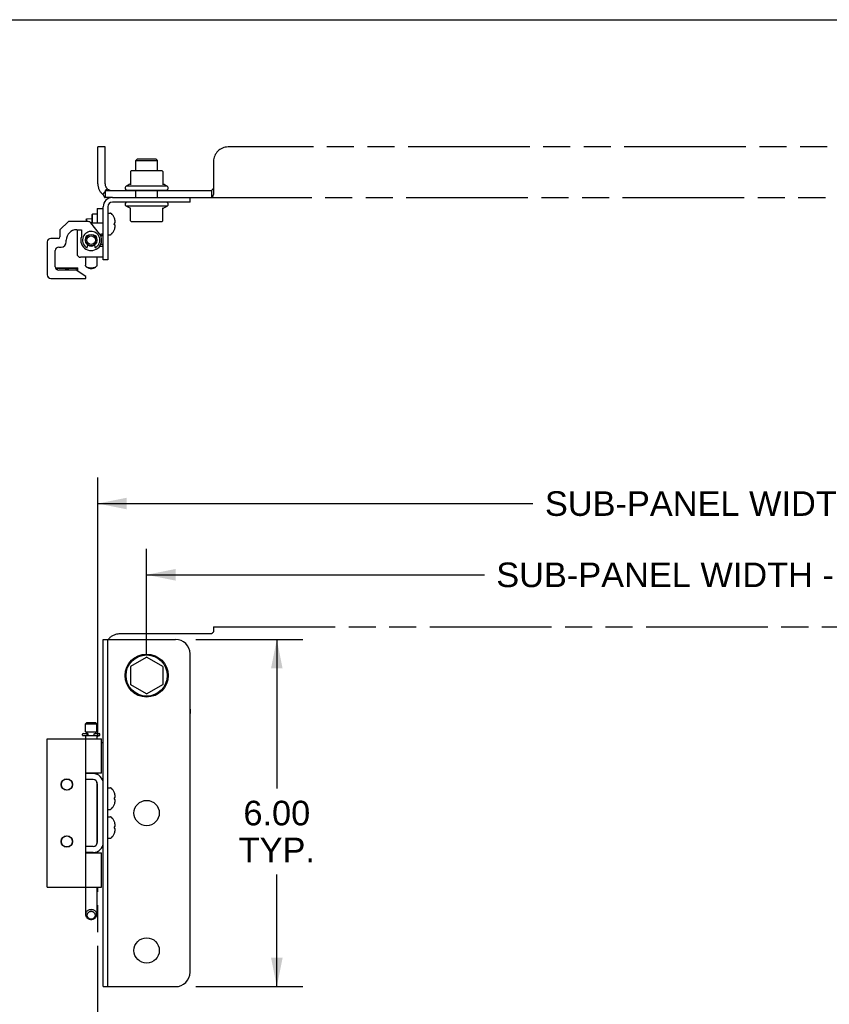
# Model space of a CAD drawing. Header units: inches. Extents: x 0 to 85, y 0 to 55.
# Tile 7 of 9: x 19.6 to 33.6, y 38 to 55. Entities that reach past the tile are written whole.
import ezdxf

# ---------------------------------------------------------------- set-up
doc = ezdxf.new("R2010")
doc.units = ezdxf.units.IN
doc.header["$LTSCALE"] = 4.675
doc.header["$MEASUREMENT"] = 0
doc.linetypes.add('PHANTOM', pattern=[0.8, 0.45, -0.05, 0.1, -0.05, 0.1, -0.05])
doc.layers.get('0').update_dxf_attribs({"linetype": 'CONTINUOUS'})
doc.layers.add('02___PRT_ALL_AXES', color=7, linetype='CONTINUOUS')
doc.layers.add('DEFAULT_3', color=7, linetype='PHANTOM')
doc.styles.get("Standard").update_dxf_attribs({"font": 'arial.ttf'})
doc.dimstyles.new('DIMSTYLE_1', dxfattribs={"dimtxt": 0.425, "dimasz": 0.5, "dimexe": 0.09, "dimexo": 0.07, "dimgap": 0.0425, "dimtad": 0, "dimtih": 1, "dimtoh": 1, "dimzin": 4, "dimdsep": 46, "dimtxsty": 'Standard', "dimblk": '_FILLED', "dimblk1": '_FILLED', "dimblk2": '_FILLED', "dimcen": 0.09, "dimazin": 1, "dimtfac": 1, "dimtofl": 0, "dimtmove": 0, "dimatfit": 3, "dimldrblk": '_FILLED', "dimfxl": 0, "dimtolj": 1, "dimtzin": 4, "dimarcsym": 0})

# ---------------------------------------------------------------- blocks, each defined once
blk = doc.blocks.new('_FILLED')
at = {"color": 0, "linetype": 'ByBlock'}
blk.add_solid([(0, 0), (-1, 0.2), (-1, -0.2)], dxfattribs=at)
blk = doc.blocks.new('*D2')
at = {"color": 2, "linetype": 'Continuous'}
for p, q in [((20.968, 46.427), (20.968, 47.09)), ((41.905, 46.427), (41.905, 47.09)), ((20.968, 46.64), (28.491, 46.64)), ((41.905, 46.64), (34.381, 46.64)), ((20.968, 42.612), (20.968, 46.427)), ((41.905, 42.862), (41.905, 46.427))]:
    blk.add_line(p, q, dxfattribs=at)
at = {"color": 2, "linetype": 'Continuous', "xscale": 0.5, "yscale": 0.5, "zscale": 0.5, "rotation": 180}
blk.add_blockref('_FILLED', (20.968, 46.64), dxfattribs=at)
at = {"color": 2, "linetype": 'Continuous', "xscale": 0.5, "yscale": 0.5, "zscale": 0.5}
blk.add_blockref('_FILLED', (41.905, 46.64), dxfattribs=at)
at = {"color": 2, "linetype": 'Continuous', "insert": (31.436, 46.852), "char_height": 0.425, "width": 5.46496, "attachment_point": 2, "line_spacing_factor": 0.9}
blk.add_mtext('SUB-PANEL WIDTH', dxfattribs=at)
blk = doc.blocks.new('*D3')
at = {"color": 2, "linetype": 'Continuous'}
for p, q in [((21.811, 45.196), (21.811, 45.859)), ((41.061, 45.196), (41.061, 45.859)), ((21.811, 45.409), (27.651, 45.409)), ((41.061, 45.409), (35.222, 45.409)), ((21.811, 44.018), (21.811, 45.196)), ((41.061, 44.018), (41.061, 45.196))]:
    blk.add_line(p, q, dxfattribs=at)
at = {"color": 2, "linetype": 'Continuous', "xscale": 0.5, "yscale": 0.5, "zscale": 0.5, "rotation": 180}
blk.add_blockref('_FILLED', (21.811, 45.409), dxfattribs=at)
at = {"color": 2, "linetype": 'Continuous', "xscale": 0.5, "yscale": 0.5, "zscale": 0.5}
blk.add_blockref('_FILLED', (41.061, 45.409), dxfattribs=at)
at = {"color": 2, "linetype": 'Continuous', "insert": (31.436, 45.621), "char_height": 0.425, "width": 7.146, "attachment_point": 2, "line_spacing_factor": 0.9}
blk.add_mtext('SUB-PANEL WIDTH - 1.75', dxfattribs=at)
blk = doc.blocks.new('*D9')
at = {"color": 2, "linetype": 'Continuous'}
for p, q in [((22.661, 44.293), (24.512, 44.293)), ((24.062, 44.293), (24.062, 41.718)), ((24.062, 38.293), (24.062, 40.23)), ((22.661, 38.293), (24.512, 38.293))]:
    blk.add_line(p, q, dxfattribs=at)
at = {"color": 2, "linetype": 'Continuous', "xscale": 0.5, "yscale": 0.5, "zscale": 0.5}
for p, rotation in [((24.062, 44.293), 90), ((24.062, 38.293), 270)]:
    blk.add_blockref('_FILLED', p, dxfattribs=dict(at, rotation=rotation))
at = {"color": 2, "linetype": 'Continuous', "insert": (24.062, 41.505), "char_height": 0.425, "width": 1.31608, "attachment_point": 2, "line_spacing_factor": 0.9}
blk.add_mtext('6.00\\PTYP.', dxfattribs=at)

msp = doc.modelspace()

# ---------------------------------------------------------------- linework, layer by layer
at = {"color": 7, "linetype": 'Continuous'}
for p, q in [((0, 55), (85, 55)), ((21.655, 52.598), (21.625, 52.568)), ((21.625, 52.568), (21.998, 52.568)), ((21.655, 52.598), (21.968, 52.598)), ((21.968, 52.598), (21.998, 52.568)), ((21.534, 52.377), (21.534, 52.149)), ((22.067, 52.387), (21.556, 52.387)), ((22.089, 52.377), (22.089, 52.149)), ((22.561, 51.848), (22.561, 51.926)), ((20.957, 51.736), (20.957, 51.486)), ((20.957, 51.736), (21.061, 51.736)), ((21.139, 51.768), (21.139, 50.848)), ((22.561, 51.848), (21.219, 51.848)), ((21.534, 51.523), (21.534, 51.751)), ((22.089, 51.523), (22.089, 51.751)), ((20.764, 51.546), (20.774, 51.557)), ((20.774, 51.557), (20.864, 51.566)), ((20.774, 51.557), (20.774, 51.511)), ((20.864, 51.566), (20.864, 51.486)), ((20.867, 51.566), (20.864, 51.566)), ((20.867, 51.632), (20.877, 51.642)), ((20.867, 51.486), (20.867, 51.632)), ((20.877, 51.486), (20.877, 51.642)), ((21.139, 51.658), (21.186, 51.658)), ((21.253, 51.57), (21.252, 51.571)), ((21.252, 51.571), (21.253, 51.571)), ((20.462, 51.511), (20.312, 51.371)), ((20.802, 51.511), (20.462, 51.511)), ((20.764, 51.546), (20.764, 51.511)), ((20.994, 51.301), (20.849, 51.488)), ((21.252, 51.487), (21.253, 51.487)), ((21.253, 51.456), (21.252, 51.456)), ((21.253, 51.487), (21.263, 51.487)), ((21.263, 51.456), (21.253, 51.456)), ((21.556, 51.512), (22.067, 51.512)), ((20.282, 51.219), (20.152, 51.219)), ((20.312, 51.371), (20.312, 51.249)), ((20.602, 51.371), (20.682, 51.371)), ((20.682, 51.371), (20.682, 51.25)), ((21.061, 51.268), (21.014, 51.268)), ((21.139, 51.285), (21.186, 51.285)), ((21.252, 51.373), (21.253, 51.374)), ((21.253, 51.372), (21.252, 51.373)), ((20.092, 51.159), (20.092, 50.591)), ((20.292, 51.07), (20.332, 51.07)), ((20.422, 51.16), (20.422, 51.191)), ((20.779, 51.067), (20.778, 51.069)), ((20.78, 51.065), (20.779, 51.067)), ((20.78, 51.064), (20.78, 51.065)), ((20.781, 51.062), (20.78, 51.064)), ((20.782, 51.06), (20.781, 51.062)), ((20.782, 51.06), (20.782, 51.06)), ((20.783, 51.058), (20.795, 51.111)), ((20.908, 51.111), (20.918, 51.071)), ((21.061, 51.114), (21.014, 51.114)), ((20.232, 50.731), (20.232, 51.01)), ((20.754, 50.895), (20.754, 50.756)), ((20.95, 50.895), (20.95, 50.756)), ((20.244, 50.709), (20.245, 50.71)), ((20.244, 50.709), (20.244, 50.694)), ((20.245, 50.71), (20.618, 50.71)), ((20.62, 50.709), (20.618, 50.71)), ((20.619, 50.653), (20.619, 50.709)), ((20.792, 50.713), (20.772, 50.727)), ((20.911, 50.713), (20.932, 50.727)), ((21.139, 50.848), (21.061, 50.848)), ((20.152, 50.531), (20.762, 50.531)), ((20.592, 50.671), (20.292, 50.671)), ((20.432, 50.671), (20.432, 50.693)), ((20.762, 50.561), (20.592, 50.671)), ((20.762, 50.531), (20.762, 50.561)), ((21.061, 44.293), (22.311, 44.293)), ((21.139, 38.293), (21.139, 44.293)), ((21.539, 43.831), (21.806, 43.985)), ((21.816, 43.985), (22.084, 43.831)), ((22.561, 38.543), (22.561, 44.043)), ((21.534, 43.822), (21.534, 43.513)), ((22.089, 43.822), (22.089, 43.513)), ((21.806, 43.35), (21.539, 43.505)), ((22.084, 43.505), (21.816, 43.35)), ((20.779, 42.858), (20.754, 42.833)), ((20.754, 42.695), (20.754, 42.833)), ((20.754, 42.833), (20.95, 42.833)), ((20.779, 42.858), (20.925, 42.858)), ((20.925, 42.858), (20.95, 42.833)), ((20.95, 42.695), (20.95, 42.833)), ((20.092, 40.013), (20.092, 42.573)), ((20.092, 42.573), (21.032, 42.573)), ((20.702, 42.638), (20.702, 42.654)), ((20.707, 42.633), (20.997, 42.633)), ((20.712, 42.664), (20.789, 42.664)), ((20.754, 42.695), (20.95, 42.695)), ((20.754, 42.633), (20.754, 42.573)), ((20.762, 40.013), (20.762, 42.573)), ((20.774, 42.664), (20.774, 42.695)), ((20.783, 42.638), (20.783, 42.654)), ((20.8, 42.638), (20.8, 42.654)), ((20.904, 42.638), (20.904, 42.654)), ((20.915, 42.664), (20.992, 42.664)), ((20.93, 42.664), (20.93, 42.695)), ((20.95, 42.633), (20.95, 42.573)), ((21.002, 42.638), (21.002, 42.654)), ((21.032, 41.983), (21.032, 42.573)), ((21.032, 41.983), (20.762, 41.983)), ((20.887, 41.87), (20.762, 41.87)), ((20.95, 41.983), (20.95, 41.963)), ((20.95, 41.832), (20.95, 40.754)), ((20.957, 41.8), (20.957, 40.785)), ((21.139, 41.729), (21.186, 41.729)), ((21.252, 41.642), (21.253, 41.642)), ((21.253, 41.641), (21.252, 41.642)), ((21.252, 41.558), (21.253, 41.558)), ((21.253, 41.527), (21.252, 41.527)), ((21.253, 41.558), (21.263, 41.558)), ((21.263, 41.527), (21.253, 41.527)), ((21.139, 41.356), (21.186, 41.356)), ((21.252, 41.444), (21.253, 41.445)), ((21.253, 41.443), (21.252, 41.444)), ((21.139, 41.229), (21.186, 41.229)), ((21.252, 41.142), (21.253, 41.142)), ((21.253, 41.141), (21.252, 41.142)), ((21.252, 41.058), (21.253, 41.058)), ((21.253, 41.027), (21.252, 41.027)), ((21.253, 41.058), (21.263, 41.058)), ((21.263, 41.027), (21.253, 41.027)), ((21.139, 40.856), (21.186, 40.856)), ((21.252, 40.944), (21.253, 40.945)), ((21.253, 40.943), (21.252, 40.944)), ((20.887, 40.715), (20.762, 40.715)), ((20.762, 40.603), (21.032, 40.603)), ((20.95, 40.623), (20.95, 40.603)), ((21.032, 40.013), (21.032, 40.603)), ((20.092, 40.013), (21.032, 40.013)), ((20.754, 40.013), (20.754, 39.539)), ((20.95, 40.013), (20.95, 39.539)), ((21.061, 38.293), (22.311, 38.293))]:
    msp.add_line(p, q, dxfattribs=at)
at = {"color": 3, "linetype": 'Continuous'}
for p, q in [((21.219, 51.926), (22.561, 51.926)), ((21.061, 50.848), (21.061, 51.768)), ((21.061, 51.486), (20.85, 51.486)), ((20.607, 51.371), (20.607, 50.955)), ((20.999, 51.295), (21.029, 51.295)), ((20.999, 51.087), (21.029, 51.087)), ((21.06, 51.102), (21.061, 51.107)), ((21.061, 50.895), (20.667, 50.895)), ((21.061, 38.293), (21.061, 44.293)), ((20.887, 41.974), (20.762, 41.974)), ((20.887, 40.611), (20.762, 40.611))]:
    msp.add_line(p, q, dxfattribs=at)
at = {"color": 7, "linetype": 'Continuous'}
for points in [[(21.253, 51.472), (21.253, 51.474), (21.253, 51.477), (21.253, 51.48), (21.253, 51.482), (21.252, 51.485), (21.252, 51.487)], [(21.252, 51.456), (21.252, 51.459), (21.253, 51.462), (21.253, 51.464), (21.253, 51.467), (21.253, 51.469), (21.253, 51.472)], [(21.268, 51.507), (21.267, 51.511), (21.267, 51.515), (21.267, 51.519), (21.266, 51.524), (21.265, 51.528), (21.265, 51.532), (21.264, 51.536), (21.263, 51.54)], [(21.263, 51.487), (21.264, 51.49), (21.265, 51.492), (21.265, 51.495), (21.266, 51.497), (21.267, 51.5), (21.267, 51.502), (21.267, 51.504), (21.268, 51.507)], [(21.268, 51.437), (21.267, 51.439), (21.267, 51.442), (21.267, 51.444), (21.266, 51.446), (21.265, 51.449), (21.265, 51.451), (21.264, 51.454), (21.263, 51.456)], [(21.263, 51.403), (21.264, 51.408), (21.265, 51.412), (21.265, 51.416), (21.266, 51.42), (21.267, 51.424), (21.267, 51.429), (21.267, 51.433), (21.268, 51.437)], [(20.778, 51.069), (20.777, 51.071), (20.777, 51.072), (20.776, 51.073)], [(20.783, 51.058), (20.783, 51.058), (20.783, 51.058), (20.783, 51.058), (20.782, 51.06)], [(20.246, 50.693), (20.255, 50.696), (20.266, 50.699), (20.277, 50.702), (20.287, 50.704), (20.297, 50.706), (20.307, 50.707), (20.318, 50.708), (20.328, 50.709), (20.338, 50.709), (20.348, 50.709), (20.359, 50.708), (20.369, 50.707), (20.379, 50.706), (20.389, 50.704), (20.4, 50.702), (20.41, 50.699), (20.421, 50.696), (20.432, 50.693)], [(20.432, 50.693), (20.443, 50.696), (20.454, 50.699), (20.464, 50.702), (20.474, 50.704), (20.485, 50.706), (20.495, 50.707), (20.505, 50.708), (20.515, 50.709), (20.526, 50.709), (20.536, 50.709), (20.546, 50.708), (20.556, 50.707), (20.567, 50.706), (20.577, 50.704), (20.587, 50.702), (20.598, 50.699), (20.608, 50.696), (20.619, 50.693)], [(20.772, 50.727), (20.765, 50.733), (20.76, 50.738), (20.757, 50.744), (20.755, 50.75), (20.754, 50.756)], [(20.796, 50.715), (20.787, 50.719), (20.779, 50.723), (20.772, 50.727)], [(20.852, 50.697), (20.843, 50.698), (20.835, 50.699), (20.826, 50.7), (20.818, 50.702), (20.811, 50.704), (20.804, 50.707), (20.797, 50.71), (20.792, 50.713)], [(20.852, 50.707), (20.84, 50.707), (20.829, 50.708), (20.817, 50.71), (20.807, 50.712), (20.796, 50.715)], [(20.907, 50.715), (20.897, 50.712), (20.886, 50.71), (20.875, 50.708), (20.864, 50.707), (20.852, 50.707)], [(20.911, 50.713), (20.906, 50.71), (20.9, 50.707), (20.893, 50.704), (20.886, 50.702), (20.878, 50.7), (20.869, 50.699), (20.861, 50.698), (20.852, 50.697)], [(20.932, 50.727), (20.925, 50.723), (20.917, 50.719), (20.907, 50.715)], [(20.95, 50.756), (20.949, 50.75), (20.947, 50.744), (20.944, 50.738), (20.939, 50.733), (20.932, 50.727)], [(20.783, 42.654), (20.783, 42.655), (20.783, 42.656), (20.783, 42.657), (20.783, 42.658), (20.782, 42.659), (20.782, 42.66), (20.782, 42.661), (20.781, 42.661), (20.781, 42.662), (20.78, 42.662), (20.78, 42.663), (20.78, 42.663), (20.779, 42.663), (20.779, 42.663), (20.778, 42.664), (20.778, 42.664), (20.778, 42.664), (20.777, 42.664), (20.777, 42.664), (20.776, 42.664)], [(20.783, 42.638), (20.783, 42.637), (20.783, 42.637), (20.783, 42.636), (20.783, 42.636), (20.783, 42.635), (20.782, 42.635), (20.782, 42.635), (20.782, 42.634), (20.782, 42.634), (20.782, 42.634), (20.781, 42.634), (20.781, 42.633), (20.781, 42.633), (20.781, 42.633), (20.78, 42.633), (20.78, 42.633), (20.78, 42.633), (20.78, 42.633)], [(20.8, 42.654), (20.8, 42.655), (20.8, 42.657), (20.799, 42.658), (20.799, 42.659), (20.798, 42.66), (20.797, 42.661), (20.796, 42.661), (20.795, 42.662), (20.794, 42.663), (20.793, 42.663), (20.792, 42.664), (20.791, 42.664), (20.79, 42.664), (20.789, 42.664)], [(20.8, 42.638), (20.8, 42.637), (20.8, 42.636), (20.799, 42.636), (20.799, 42.635), (20.799, 42.635), (20.798, 42.634), (20.798, 42.634), (20.797, 42.634), (20.796, 42.633), (20.796, 42.633), (20.795, 42.633), (20.794, 42.633)], [(20.904, 42.654), (20.904, 42.655), (20.904, 42.657), (20.905, 42.658), (20.905, 42.659), (20.906, 42.66), (20.907, 42.661), (20.907, 42.661), (20.908, 42.662), (20.909, 42.663), (20.91, 42.663), (20.912, 42.664), (20.913, 42.664), (20.914, 42.664), (20.915, 42.664)], [(20.904, 42.638), (20.904, 42.637), (20.904, 42.636), (20.904, 42.636), (20.905, 42.635), (20.905, 42.635), (20.906, 42.634), (20.906, 42.634), (20.907, 42.634), (20.907, 42.633), (20.908, 42.633), (20.909, 42.633), (20.909, 42.633)], [(21.252, 41.527), (21.253, 41.533), (21.253, 41.538), (21.253, 41.543), (21.253, 41.548), (21.253, 41.553), (21.252, 41.558)], [(21.268, 41.578), (21.267, 41.582), (21.267, 41.586), (21.267, 41.59), (21.266, 41.594), (21.265, 41.598), (21.265, 41.603), (21.264, 41.607), (21.263, 41.611)], [(21.263, 41.558), (21.264, 41.561), (21.265, 41.563), (21.265, 41.566), (21.266, 41.568), (21.267, 41.571), (21.267, 41.573), (21.267, 41.575), (21.268, 41.578)], [(21.268, 41.508), (21.267, 41.51), (21.267, 41.513), (21.267, 41.515), (21.266, 41.518), (21.265, 41.52), (21.265, 41.523), (21.264, 41.525), (21.263, 41.527)], [(21.263, 41.474), (21.264, 41.479), (21.265, 41.483), (21.265, 41.488), (21.266, 41.492), (21.267, 41.496), (21.267, 41.5), (21.267, 41.504), (21.268, 41.508)], [(21.252, 41.027), (21.253, 41.033), (21.253, 41.038), (21.253, 41.043), (21.253, 41.048), (21.253, 41.053), (21.252, 41.058)], [(21.268, 41.078), (21.267, 41.082), (21.267, 41.086), (21.267, 41.09), (21.266, 41.094), (21.265, 41.098), (21.265, 41.103), (21.264, 41.107), (21.263, 41.111)], [(21.263, 41.058), (21.264, 41.061), (21.265, 41.063), (21.265, 41.066), (21.266, 41.068), (21.267, 41.071), (21.267, 41.073), (21.267, 41.075), (21.268, 41.078)], [(21.268, 41.008), (21.267, 41.01), (21.267, 41.013), (21.267, 41.015), (21.266, 41.018), (21.265, 41.02), (21.265, 41.023), (21.264, 41.025), (21.263, 41.027)], [(21.263, 40.974), (21.264, 40.979), (21.265, 40.983), (21.265, 40.988), (21.266, 40.992), (21.267, 40.996), (21.267, 41), (21.267, 41.004), (21.268, 41.008)], [(20.852, 39.624), (20.84, 39.623), (20.829, 39.621), (20.817, 39.618), (20.807, 39.614), (20.796, 39.609), (20.787, 39.603), (20.779, 39.595), (20.771, 39.587), (20.765, 39.579), (20.76, 39.569), (20.757, 39.559), (20.755, 39.549), (20.754, 39.539)], [(20.754, 39.539), (20.755, 39.529), (20.757, 39.519), (20.76, 39.509), (20.765, 39.5), (20.771, 39.491), (20.779, 39.483), (20.787, 39.475), (20.796, 39.469), (20.807, 39.464), (20.817, 39.46), (20.829, 39.457), (20.84, 39.455), (20.852, 39.454)], [(20.852, 39.59), (20.843, 39.589), (20.835, 39.588), (20.826, 39.586), (20.818, 39.583), (20.811, 39.579), (20.804, 39.574), (20.797, 39.569), (20.792, 39.563), (20.787, 39.556), (20.784, 39.549), (20.781, 39.542), (20.779, 39.534), (20.779, 39.527), (20.779, 39.519), (20.781, 39.511), (20.784, 39.504), (20.787, 39.497), (20.792, 39.491), (20.797, 39.485), (20.804, 39.479), (20.811, 39.474), (20.818, 39.47), (20.826, 39.467), (20.835, 39.465), (20.843, 39.464), (20.852, 39.463)], [(20.95, 39.539), (20.949, 39.549), (20.947, 39.559), (20.944, 39.569), (20.939, 39.579), (20.932, 39.587), (20.925, 39.595), (20.917, 39.603), (20.907, 39.609), (20.897, 39.614), (20.886, 39.618), (20.875, 39.621), (20.864, 39.623), (20.852, 39.624)], [(20.852, 39.463), (20.861, 39.464), (20.869, 39.465), (20.878, 39.467), (20.886, 39.47), (20.893, 39.474), (20.9, 39.479), (20.906, 39.485), (20.912, 39.491), (20.916, 39.497), (20.92, 39.504), (20.923, 39.511), (20.924, 39.519), (20.925, 39.527), (20.924, 39.534), (20.923, 39.542), (20.92, 39.549), (20.916, 39.556), (20.912, 39.563), (20.906, 39.569), (20.9, 39.574), (20.893, 39.579), (20.886, 39.583), (20.878, 39.586), (20.869, 39.588), (20.861, 39.589), (20.852, 39.59)], [(20.852, 39.454), (20.864, 39.455), (20.875, 39.457), (20.886, 39.46), (20.897, 39.464), (20.907, 39.469), (20.917, 39.475), (20.925, 39.483), (20.932, 39.491), (20.939, 39.5), (20.943, 39.509), (20.947, 39.519), (20.949, 39.529), (20.95, 39.539)]]:
    msp.add_lwpolyline(points, dxfattribs=at)
at = {"color": 3, "linetype": 'Continuous'}
for points in [[(21.061, 51.268), (21.061, 51.274), (21.06, 51.28), (21.057, 51.284), (21.054, 51.288), (21.049, 51.291), (21.043, 51.293), (21.037, 51.294), (21.029, 51.295)], [(21.029, 51.087), (21.037, 51.087), (21.043, 51.089), (21.049, 51.091), (21.054, 51.094), (21.057, 51.097), (21.06, 51.102)]]:
    msp.add_lwpolyline(points, dxfattribs=at)
at = {"color": 7, "linetype": 'Continuous'}
for centre, radius in [((20.852, 51.191), 0.098), ((20.852, 51.191), 0.073), ((20.432, 41.785), 0.1), ((20.432, 41.785), 0.095), ((20.432, 40.801), 0.1), ((20.432, 40.801), 0.095)]:
    msp.add_circle(centre, radius, dxfattribs=at)
for centre, radius, start, end in [((21.544, 52.377), 0.01, 95.1938, 180), ((21.556, 52.246), 0.141, 90, 95.2081), ((22.067, 52.246), 0.141, 84.7919, 90), ((22.079, 52.377), 0.01, 0, 84.8062), ((21.524, 52.168), 0.01, 293.9679, 360), ((22.099, 52.168), 0.01, 180, 246.0321), ((21.219, 51.768), 0.08, 90, 180), ((21.524, 51.732), 0.01, 0, 66.0321), ((22.099, 51.732), 0.01, 113.9679, 180), ((21.186, 51.638), 0.02, 43.5138, 90), ((21.011, 51.472), 0.262, 22.3613, 43.5138), ((21.011, 51.472), 0.261, 15.1941, 22.0894), ((20.802, 51.451), 0.06, 37.8369, 90), ((21.011, 51.472), 0.261, 337.9106, 344.8059), ((21.544, 51.523), 0.01, 180, 264.8062), ((21.556, 51.654), 0.141, 264.7919, 270), ((22.067, 51.654), 0.141, 270, 275.2081), ((22.079, 51.523), 0.01, 275.1938, 360), ((20.152, 51.159), 0.06, 90, 180), ((20.282, 51.249), 0.03, 270, 360), ((20.602, 51.191), 0.18, 90, 180), ((20.852, 51.191), 0.18, 160.8119, 37.8369), ((20.852, 51.191), 0.15, 302.6122, 242.723), ((20.852, 51.191), 0.104, 131.2938, 154.0328), ((20.788, 51.239), 0.03, 80.8873, 204.1887), ((20.915, 51.239), 0.03, 335.8087, 99.111), ((20.852, 51.191), 0.104, 25.9672, 48.7062), ((21.186, 51.305), 0.02, 270, 316.4862), ((21.011, 51.472), 0.262, 316.4862, 337.6387), ((20.292, 51.01), 0.06, 90, 180), ((20.332, 51.16), 0.09, 270, 360), ((20.852, 51.191), 0.104, 236.1437, 303.8563), ((20.927, 51.073), 0.01, 193, 302.6122), ((20.292, 50.731), 0.06, 180, 270), ((20.152, 50.591), 0.06, 180, 270), ((22.311, 44.043), 0.25, 0, 90), ((21.811, 43.977), 0.01, 60.0117, 119.9873), ((21.544, 43.822), 0.01, 120, 179.9876), ((22.079, 43.822), 0.01, 0.0113, 60), ((21.544, 43.513), 0.01, 180.0113, 240), ((22.079, 43.513), 0.01, 300, 360), ((21.811, 43.359), 0.01, 240.0117, 299.9873), ((20.712, 42.654), 0.01, 90, 180), ((20.707, 42.638), 0.005, 180, 270), ((20.992, 42.654), 0.01, 0, 90), ((20.997, 42.638), 0.005, 270, 360), ((20.887, 41.8), 0.07, 0, 90), ((21.186, 41.709), 0.02, 43.5138, 90), ((21.011, 41.543), 0.262, 22.3357, 43.5138), ((21.011, 41.543), 0.261, 15.1941, 22.0894), ((21.186, 41.376), 0.02, 270, 316.4862), ((21.011, 41.543), 0.262, 316.4862, 337.6643), ((21.011, 41.543), 0.261, 337.9106, 344.8059), ((21.186, 41.209), 0.02, 43.5138, 90), ((21.011, 41.043), 0.262, 22.3357, 43.5138), ((21.011, 41.043), 0.261, 15.1941, 22.0894), ((21.186, 40.876), 0.02, 270, 316.4862), ((21.011, 41.043), 0.262, 316.4862, 337.6643), ((21.011, 41.043), 0.261, 337.9106, 344.8059), ((20.887, 40.785), 0.07, 270, 360), ((22.311, 38.543), 0.25, 270, 360)]:
    msp.add_arc(centre, radius, start, end, dxfattribs=at)
at = {"color": 3, "linetype": 'Continuous'}
for centre, radius, start, end in [((21.219, 51.768), 0.158, 90, 180), ((20.667, 50.955), 0.06, 180, 270), ((20.887, 41.8), 0.174, 0, 90), ((20.887, 40.785), 0.174, 270, 360)]:
    msp.add_arc(centre, radius, start, end, dxfattribs=at)
at = {"layer": '02___PRT_ALL_AXES', "color": 7, "linetype": 'Continuous'}
for p, q in [((21.625, 52.387), (21.625, 52.568)), ((21.998, 52.387), (21.998, 52.568)), ((22.167, 52.121), (21.456, 52.121)), ((22.146, 52.051), (21.477, 52.051)), ((21.625, 51.926), (21.625, 52.051)), ((21.998, 51.926), (21.998, 52.051)), ((21.528, 51.741), (21.456, 51.778)), ((22.167, 51.778), (21.456, 51.778)), ((22.095, 51.741), (22.167, 51.778)), ((20.957, 51.642), (20.877, 51.642)), ((20.957, 41.713), (20.95, 41.713)), ((20.957, 41.373), (20.95, 41.373)), ((20.957, 41.213), (20.95, 41.213)), ((20.957, 40.873), (20.95, 40.873))]:
    msp.add_line(p, q, dxfattribs=at)
for centre, radius in [((21.811, 43.668), 0.372), ((21.811, 43.668), 0.356), ((21.811, 41.293), 0.219), ((21.811, 38.918), 0.219)]:
    msp.add_circle(centre, radius, dxfattribs=at)
for centre, radius, start, end in [((21.477, 52.09), 0.0384, 124.4497, 270), ((21.811, 51.521), 0.698, 113.9679, 120.6631), ((21.811, 51.521), 0.698, 59.3369, 66.0321), ((22.146, 52.09), 0.0384, 270, 55.5503), ((21.477, 51.81), 0.0384, 90, 235.5503), ((22.146, 51.81), 0.0384, 304.4497, 90)]:
    msp.add_arc(centre, radius, start, end, dxfattribs=at)
at = {"layer": '02___PRT_ALL_AXES', "color": 8, "linetype": 'PHANTOM'}
msp.add_arc((22.43, 43.049), 0.141, 339.5577, 20.4423, dxfattribs=at)
at = {"layer": 'DEFAULT_3', "color": 8, "linetype": 'PHANTOM'}
for p, q in [((20.968, 52.163), (20.968, 52.801)), ((21.093, 52.801), (20.968, 52.801)), ((21.093, 52.163), (21.093, 52.801)), ((39.655, 52.801), (23.218, 52.801)), ((22.968, 52.551), (22.968, 51.98)), ((21.054, 51.98), (21.093, 52.027)), ((21.093, 52.051), (21.093, 51.926)), ((21.093, 52.051), (22.932, 52.051)), ((21.219, 51.926), (21.093, 51.926)), ((22.561, 51.926), (41.78, 51.926)), ((22.936, 52.052), (22.932, 52.051)), ((22.932, 52.051), (22.932, 51.926)), ((22.968, 44.512), (22.968, 44.425)), ((22.968, 44.512), (39.905, 44.512)), ((22.932, 44.387), (21.343, 44.387)), ((21.032, 42.512), (21.054, 42.512)), ((20.968, 41.955), (20.968, 41.983)), ((20.968, 40.603), (20.968, 40.631)), ((20.968, 29.414), (20.968, 40.013))]:
    msp.add_line(p, q, dxfattribs=at)
for points in [[(21.134, 52.077), (21.131, 52.077), (21.129, 52.076), (21.125, 52.074), (21.121, 52.071), (21.117, 52.067), (21.113, 52.063), (21.108, 52.059), (21.103, 52.055), (21.098, 52.052)], [(22.968, 52.077), (22.963, 52.077), (22.959, 52.076), (22.955, 52.074), (22.951, 52.071), (22.949, 52.067), (22.946, 52.063), (22.943, 52.059), (22.94, 52.055), (22.936, 52.052)], [(21.054, 51.98), (21.059, 51.975), (21.064, 51.968), (21.067, 51.961), (21.071, 51.953)], [(21.071, 51.953), (21.074, 51.946), (21.077, 51.94), (21.08, 51.934), (21.084, 51.93), (21.088, 51.927), (21.093, 51.926)], [(22.968, 51.98), (22.964, 51.975), (22.96, 51.968), (22.957, 51.961), (22.954, 51.953), (22.951, 51.946), (22.948, 51.94), (22.944, 51.934), (22.941, 51.93), (22.937, 51.927), (22.932, 51.926)], [(22.951, 44.406), (22.944, 44.399), (22.941, 44.395), (22.937, 44.391), (22.932, 44.387)], [(22.968, 44.425), (22.964, 44.42), (22.96, 44.416), (22.957, 44.412), (22.954, 44.409), (22.951, 44.406)], [(21.054, 42.512), (21.059, 42.516), (21.061, 42.517)]]:
    msp.add_lwpolyline(points, dxfattribs=at)
for centre, radius, start, end in [((23.218, 52.551), 0.25, 90, 180), ((21.205, 52.163), 0.237, 180, 230.5659), ((21.205, 52.163), 0.112, 180, 256.7724), ((21.343, 44.137), 0.25, 90, 141.2162)]:
    msp.add_arc(centre, radius, start, end, dxfattribs=at)

# ---------------------------------------------------------------- dimensions: what is measured, and where the dimension line sits
at = {"color": 2, "linetype": 'Continuous'}
for base, p1, p2, text, picture, middle in [((41.905, 46.64), (20.968, 42.542), (41.905, 42.792), 'SUB-PANEL WIDTH', '*D2', (31.427, 46.64)), ((41.061, 45.409), (21.811, 43.948), (41.061, 43.948), 'SUB-PANEL WIDTH - 1.75', '*D3', (31.438, 45.41))]:
    dim = msp.add_linear_dim(base=base, p1=p1, p2=p2, text=text, dimstyle='DIMSTYLE_1', dxfattribs=at)
    dim.commit()
    dim.dimension.update_dxf_attribs({"geometry": picture, "text_midpoint": middle, "dimtype": 160})
dim = msp.add_linear_dim(base=(24.062, 38.293), p1=(22.591, 44.293), p2=(22.591, 38.293), angle=270, text='<>\\PTYP.', dimstyle='DIMSTYLE_1', dxfattribs=at)
dim.commit()
dim.dimension.update_dxf_attribs({"geometry": '*D9', "text_midpoint": (24.062, 40.974), "dimtype": 160})

doc.saveas('drawing.dxf')
